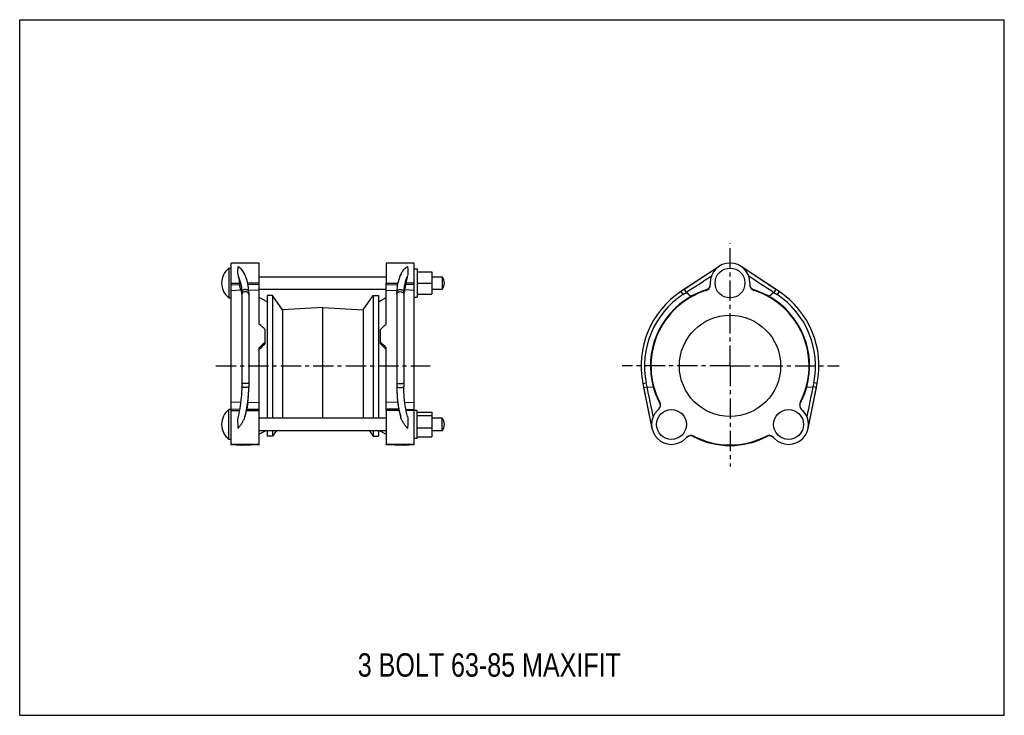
# Model space of a CAD drawing. Header units: millimetres. Extents: x 0 to 841, y 0 to 594.
import ezdxf

# ---------------------------------------------------------------- set-up
doc = ezdxf.new("R2010")
doc.units = ezdxf.units.MM
doc.header["$LTSCALE"] = 46.255
doc.linetypes.add('CENTER', pattern=[0.6, 0.375, -0.075, 0.075, -0.075])
doc.layers.get('0').update_dxf_attribs({"linetype": 'CONTINUOUS'})
for name, color, linetype in [('AXES', 7, 'CONTINUOUS'), ('DEFAULT_1', 7, 'CENTER'), ('ROUNDS', 7, 'CONTINUOUS')]:
    doc.layers.add(name, color=color, linetype=linetype)
doc.styles.get("Standard").update_dxf_attribs({"font": 'txt', "width": 0.8})

msp = doc.modelspace()

# ---------------------------------------------------------------- linework, layer by layer
at = {"color": 7, "linetype": 'Continuous'}
for p, q in [((0, 0), (0, 594)), ((0, 594), (841, 594)), ((841, 0), (841, 594)), ((178.77, 381.9), (178.77, 356.4)), ((178.77, 381.9), (180.77, 381.9)), ((180.77, 230.87), (180.77, 386.15)), ((204.67, 386.15), (180.77, 386.15)), ((204.67, 333.97), (204.67, 386.15)), ((313.07, 386.15), (313.07, 369.15)), ((336.97, 230.87), (336.97, 386.15)), ((336.97, 381.15), (339.47, 381.15)), ((339.47, 381.15), (339.47, 357.15)), ((339.47, 378.65), (351.92, 378.65)), ((351.92, 378.65), (351.92, 359.65)), ((597.34, 383.33), (564.78, 361.78)), ((648.67, 361.78), (616.11, 383.33)), ((204.67, 374.55), (313.07, 374.55)), ((351.92, 374.55), (360.77, 374.55)), ((360.77, 374.55), (360.77, 363.75)), ((180.77, 369.15), (187.73, 369.15)), ((180.77, 367.52), (187.91, 367.92)), ((180.77, 362.75), (188.84, 363.19)), ((204.67, 369.15), (194.74, 369.15)), ((204.67, 367.59), (195.01, 367.86)), ((204.67, 362.83), (195.61, 363.08)), ((204.67, 363.75), (313.07, 363.75)), ((336.97, 362.75), (328.9, 363.19)), ((336.97, 367.52), (329.84, 367.92)), ((336.97, 369.15), (330.02, 369.15)), ((339.47, 369.15), (351.92, 369.15)), ((351.92, 363.75), (360.77, 363.75)), ((564.78, 361.78), (566.44, 359.28)), ((567.59, 363.64), (569.25, 361.14)), ((586.23, 363.19), (586.24, 362.75)), ((589.72, 369.15), (589.72, 367.52)), ((623.72, 369.15), (623.72, 367.52)), ((627.21, 362.75), (627.22, 363.19)), ((645.85, 363.64), (644.2, 361.14)), ((648.67, 361.78), (647.01, 359.28)), ((178.77, 356.4), (180.77, 356.4)), ((189.62, 359.27), (189.62, 359.2)), ((189.62, 359.27), (189.62, 359.2)), ((189.67, 361.14), (189.67, 280.53)), ((195.67, 361.14), (195.67, 280.23)), ((211.37, 353.18), (204.67, 356.73)), ((211.37, 358.35), (211.37, 253.77)), ((215.87, 358.35), (211.37, 358.35)), ((215.87, 358.35), (215.87, 253.77)), ((224.36, 346.28), (215.87, 358.35)), ((293.39, 346.28), (301.87, 358.35)), ((301.87, 358.35), (301.87, 253.77)), ((301.87, 358.35), (306.37, 358.35)), ((306.37, 358.35), (306.37, 253.77)), ((306.37, 353.18), (313.07, 356.73)), ((336.97, 357.15), (339.47, 357.15)), ((339.47, 359.65), (351.92, 359.65)), ((566.44, 359.28), (569.25, 361.14)), ((573.23, 357.58), (569.25, 361.14)), ((644.2, 361.14), (640.22, 357.58)), ((644.2, 361.14), (647.01, 359.28)), ((258.87, 348.16), (224.36, 346.28)), ((224.36, 346.28), (224.36, 253.77)), ((258.87, 253.77), (258.87, 348.16)), ((258.87, 348.16), (293.39, 346.28)), ((293.39, 346.28), (293.39, 253.77)), ((209.67, 317.24), (209.67, 329.56)), ((204.67, 230.87), (204.67, 313.9)), ((532.25, 283.24), (535.19, 283.84)), ((532.25, 283.24), (540.04, 244.98)), ((532.92, 279.94), (535.86, 280.53)), ((535.86, 280.53), (535.19, 283.84)), ((535.86, 280.53), (541.19, 280.24)), ((672.25, 280.24), (677.58, 280.53)), ((673.41, 244.98), (681.2, 283.24)), ((678.26, 283.84), (677.58, 280.53)), ((680.52, 279.94), (677.58, 280.53)), ((681.2, 283.24), (678.26, 283.84)), ((178.77, 235.62), (178.77, 261.12)), ((180.77, 261.12), (178.77, 261.12)), ((188.78, 267.08), (180.77, 267.38)), ((187.84, 261.27), (180.77, 261.54)), ((193.91, 261.28), (204.67, 261.49)), ((194.85, 267.14), (204.67, 267.33)), ((328.96, 267.08), (336.97, 267.38)), ((329.9, 261.27), (336.97, 261.54)), ((544.68, 260.39), (545.82, 261.54)), ((546.73, 267.38), (546.42, 267.08)), ((667.03, 267.08), (666.71, 267.38)), ((668.77, 260.39), (667.62, 261.54)), ((180.77, 260.39), (187.67, 260.39)), ((193.73, 260.39), (204.67, 260.39)), ((313.07, 253.77), (204.67, 253.77)), ((336.97, 260.39), (330.07, 260.39)), ((339.47, 260.37), (336.97, 260.37)), ((339.47, 236.37), (339.47, 260.37)), ((339.47, 258.97), (351.92, 258.97)), ((339.47, 256.13), (351.92, 256.13)), ((351.92, 258.97), (351.92, 237.78)), ((360.77, 253.77), (351.92, 253.77)), ((360.77, 242.97), (360.77, 253.77)), ((339.47, 245.53), (351.92, 245.53)), ((180.77, 235.62), (178.77, 235.62)), ((313.07, 242.97), (204.67, 242.97)), ((210.15, 242.97), (204.67, 240.06)), ((211.37, 242.97), (211.37, 238.45)), ((215.87, 238.45), (211.37, 238.45)), ((215.87, 242.97), (215.87, 238.45)), ((219.05, 242.97), (215.87, 238.45)), ((298.7, 242.97), (301.87, 238.45)), ((301.87, 242.97), (301.87, 238.45)), ((301.87, 238.45), (306.37, 238.45)), ((306.37, 242.97), (306.37, 238.45)), ((307.6, 242.97), (313.07, 240.06)), ((339.47, 236.37), (336.97, 236.37)), ((339.47, 237.78), (351.92, 237.78)), ((360.77, 242.97), (351.92, 242.97)), ((568.72, 236.35), (569.87, 237.5)), ((575.35, 238.04), (575.36, 238.05)), ((575.36, 238.05), (575.71, 238.41)), ((637.74, 238.41), (638.09, 238.05)), ((638.09, 238.05), (638.1, 238.04)), ((644.73, 236.35), (643.58, 237.5)), ((204.67, 231.37), (180.77, 231.37)), ((189.45, 230.38), (180.77, 230.87)), ((189.45, 230.38), (189.45, 231.37)), ((189.9, 230.38), (189.45, 230.38)), ((189.9, 230.38), (189.9, 231.37)), ((204.67, 230.87), (189.9, 230.38)), ((327.85, 230.38), (313.07, 230.87)), ((336.97, 230.87), (328.3, 230.38)), ((0, 0), (841, 0))]:
    msp.add_line(p, q, dxfattribs=at)
for points in [[(195.67, 361.14), (195.65, 362.5), (195.56, 363.96), (195.41, 365.42), (195.2, 366.88), (194.92, 368.34), (194.59, 369.79), (194.19, 371.25), (193.73, 372.69), (193.21, 374.14), (192.63, 375.57), (191.98, 377), (191.71, 377.57)], [(189.67, 280.53), (189.65, 278.34), (189.57, 276), (189.44, 273.66), (189.26, 271.32), (189.02, 269), (188.73, 266.68), (188.39, 264.37), (188, 262.07), (187.55, 259.78), (187.06, 257.5), (186.47, 255.1)]]:
    msp.add_lwpolyline(points, dxfattribs=at)
for centre, radius in [((606.72, 369.15), 12.75), ((606.72, 298.4), 43.25), ((556.7, 248.37), 12.75), ((656.75, 248.37), 12.75)]:
    msp.add_circle(centre, radius, dxfattribs=at)
for centre, radius, start, end in [((188.44, 369.15), 16, 127.16729, 232.83271), ((606.72, 369.15), 17, 0, 180), ((354.48, 369.15), 8.29, 319.35373, 40.64627), ((-1098.93, 2922.99), 3057.11, 303.07067, 303.55626), ((2239.26, 2811.73), 2923.98, 236.43269, 236.94039), ((606.72, 298.4), 76, 123.49622, 191.50378), ((606.72, 298.4), 67.53, 107.65811, 207.34189), ((605.8, 300.02), 66.14, 107.2104, 119.50179), ((584.72, 367.52), 5.01, 287.69207, 0.02762), ((628.73, 367.52), 5.01, 179.97211, 252.30821), ((606.72, 298.4), 67.53, 332.65811, 72.34189), ((607.65, 300.02), 66.14, 60.49821, 72.7896), ((606.72, 298.4), 76, 348.49622, 56.50378), ((606.72, 298.4), 73, 123.49622, 191.50378), ((606.72, 298.4), 68, 119.50959, 195.49041), ((606.72, 298.4), 68, 344.50959, 60.49041), ((606.72, 298.4), 73, 348.49622, 56.50378), ((93.27, 280.53), 102.4, 345.3072, 0.00359), ((89.8, 280.3), 105.88, 352.86263, 359.96381), ((-2324.85, -324.42), 2923.98, 11.43269, 11.94039), ((604.93, 297.91), 66.14, 195.49821, 207.7896), ((608.52, 297.91), 66.14, 332.2104, 344.50179), ((3668.67, -351.39), 3057.11, 168.07067, 168.55626), ((188.44, 248.37), 16, 127.16729, 232.83271), ((542.29, 265.08), 5.01, 314.97238, 27.30793), ((671.16, 265.08), 5.01, 152.69179, 225.02789), ((90.19, 282.22), 105.82, 344.84359, 348.09442), ((354.48, 248.37), 8.29, 319.35373, 40.64627), ((556.7, 248.37), 17, 135, 315), ((656.75, 248.37), 17, 225, 45), ((573.04, 233.61), 5, 62.53402, 132.25548), ((573.05, 233.62), 4.99, 62.44986, 131.97079), ((573.41, 233.96), 5.01, 62.69637, 135.03106), ((606.72, 298.4), 68.02, 242.53402, 297.46598), ((606.72, 298.4), 68.02, 242.53784, 297.46216), ((606.72, 298.4), 67.53, 242.65824, 297.34176), ((640.04, 233.96), 5.01, 44.96894, 117.30363), ((640.4, 233.62), 4.99, 48.0292, 117.55014), ((640.4, 233.61), 5, 47.74432, 117.46598)]:
    msp.add_arc(centre, radius, start, end, dxfattribs=at)
for centre, major_axis, ratio, start_param, end_param in [((89.67, 342.82), (0, 134.18), 0.745287, -1.382666, -1.373297), ((207.91, 299.97), (65.59, -65.58), 0.244624, 1.784501, 1.858572), ((309.84, 299.97), (65.59, 65.58), 0.244624, 1.283021, 1.357092), ((207.91, 296.71), (66.74, 66.74), 0.153864, 1.391945, 1.466016), ((211.31, 299.96), (61.96, 61.95), 0.153864, 1.444323, 1.524284), ((95.67, 279.01), (100, 0), 0.948771, -0.197499, -0.187942)]:
    msp.add_ellipse(centre, major_axis=major_axis, ratio=ratio, start_param=start_param, end_param=end_param, dxfattribs=at)
for points, knots in [([(186.51, 383.33), (186.44, 382.79), (186.27, 381.64), (186.1, 379.76), (186.08, 377.62), (186.29, 376.13), (186.49, 375.37)], [0, 0, 0, 0, 0.201069, 0.438366, 0.706513, 1, 1, 1, 1]), ([(191.71, 377.57), (191.4, 378.19), (190.69, 379.35), (189.01, 381.36), (187.53, 382.61), (186.51, 383.33)], [0, 0, 0, 0, 0.265266, 0.520256, 1, 1, 1, 1]), ([(186.49, 375.37), (187.51, 373.1), (188.73, 369.56), (189.54, 364.73), (189.67, 362.33), (189.67, 361.14)], [0, 0, 0, 0, 0.509394, 0.756128, 1, 1, 1, 1]), ([(186.49, 375.37), (186.62, 374.87), (187.12, 372.82), (187.49, 370.73), (187.73, 369.15)], [0, 0, 0, 0, 0.242716, 1, 1, 1, 1]), ([(188.84, 363.19), (188.81, 363.29), (188.74, 363.52), (188.58, 364.11), (188.38, 365.08), (188.14, 366.42), (187.98, 367.4), (187.91, 367.92)], [0, 0, 0, 0, 0.063679, 0.150137, 0.382763, 0.675518, 1, 1, 1, 1]), ([(188.84, 363.19), (189.06, 362.62), (189.4, 361.32), (189.56, 360), (189.62, 359.27)], [0, 0, 0, 0, 0.4565, 1, 1, 1, 1]), ([(195.67, 361.14), (195.67, 361.3), (195.63, 361.63), (195.4, 362.27), (194.82, 362.98), (193.83, 363.52), (192.67, 363.7), (191.52, 363.52), (190.53, 362.98), (189.95, 362.27), (189.71, 361.63), (189.67, 361.3), (189.67, 361.14)], [0, 0, 0, 0, 0.057031, 0.114981, 0.235668, 0.364958, 0.5, 0.635042, 0.764332, 0.885019, 0.942969, 1, 1, 1, 1]), ([(195.67, 359.28), (195.67, 359.44), (195.63, 359.77), (195.4, 360.41), (194.82, 361.12), (193.83, 361.65), (192.67, 361.84), (191.52, 361.65), (190.53, 361.12), (189.95, 360.41), (189.71, 359.77), (189.67, 359.44), (189.67, 359.28)], [0, 0, 0, 0, 0.057031, 0.114981, 0.235668, 0.364958, 0.5, 0.635042, 0.764332, 0.885019, 0.942969, 1, 1, 1, 1]), ([(589.72, 367.65), (589.69, 367.16), (589.48, 366.16), (588.74, 364.83), (587.63, 363.79), (586.71, 363.34), (586.23, 363.19)], [0, 0, 0, 0, 0.249744, 0.499249, 0.749207, 1, 1, 1, 1]), ([(627.22, 363.19), (626.74, 363.34), (625.82, 363.79), (624.71, 364.83), (623.96, 366.16), (623.76, 367.16), (623.73, 367.65)], [0, 0, 0, 0, 0.250792, 0.50075, 0.750253, 1, 1, 1, 1]), ([(189.62, 359.2), (189.63, 359.07), (189.66, 358.53), (189.67, 357.99), (189.67, 357.58)], [0, 0, 0, 0, 0.240949, 1, 1, 1, 1]), ([(195.67, 283.84), (195.67, 283.8), (195.63, 283.73), (195.54, 283.66), (195.39, 283.58), (195.14, 283.49), (194.77, 283.41), (194.32, 283.34), (193.81, 283.28), (193.25, 283.25), (192.67, 283.24), (192.1, 283.25), (191.54, 283.28), (191.03, 283.34), (190.58, 283.41), (190.21, 283.49), (189.95, 283.58), (189.81, 283.66), (189.72, 283.73), (189.67, 283.8), (189.67, 283.84)], [0, 0, 0, 0, 0.020687, 0.035219, 0.053261, 0.100282, 0.161295, 0.234497, 0.317384, 0.406978, 0.5, 0.593022, 0.682616, 0.765503, 0.838705, 0.899718, 0.946739, 0.964781, 0.979313, 1, 1, 1, 1]), ([(189.72, 280.42), (189.72, 280.43), (189.69, 280.46), (189.67, 280.51), (189.67, 280.53)], [0, 0, 0, 0, 0.287132, 1, 1, 1, 1]), ([(195.62, 280.42), (195.58, 280.38), (195.46, 280.31), (195.24, 280.22), (194.94, 280.14), (194.42, 280.04), (193.65, 279.96), (192.67, 279.92), (191.69, 279.96), (190.93, 280.04), (190.41, 280.14), (190.11, 280.22), (189.88, 280.31), (189.76, 280.38), (189.72, 280.42)], [0, 0, 0, 0, 0.028302, 0.068314, 0.119944, 0.182141, 0.331492, 0.5, 0.668508, 0.817859, 0.880056, 0.931686, 0.971698, 1, 1, 1, 1]), ([(195.67, 280.53), (195.67, 280.53), (195.67, 280.48), (195.64, 280.45), (195.62, 280.42)], [0, 0, 0, 0, 0.225903, 1, 1, 1, 1]), ([(194.85, 267.14), (194.72, 266.11), (194.44, 264.15), (194.1, 262.2), (193.91, 261.28)], [0, 0, 0, 0, 0.524849, 1, 1, 1, 1]), ([(546.42, 267.08), (546.65, 266.63), (546.99, 265.67), (547.03, 264.14), (546.62, 262.68), (546.06, 261.83), (545.73, 261.45)], [0, 0, 0, 0, 0.250792, 0.50075, 0.750253, 1, 1, 1, 1]), ([(667.72, 261.45), (667.39, 261.83), (666.83, 262.68), (666.42, 264.14), (666.46, 265.67), (666.8, 266.63), (667.03, 267.08)], [0, 0, 0, 0, 0.249744, 0.499249, 0.749207, 1, 1, 1, 1]), ([(186.47, 255.1), (186.27, 254.31), (186.07, 252.64), (186.11, 250.11), (186.29, 247.55), (186.44, 245.83), (186.51, 244.98)], [0, 0, 0, 0, 0.241133, 0.491989, 0.746923, 1, 1, 1, 1]), ([(186.51, 244.98), (187.1, 245.72), (188.27, 247.21), (189.91, 249.54), (191.11, 251.57), (191.9, 253.25), (192.21, 254.12), (192.32, 254.56)], [0, 0, 0, 0, 0.251875, 0.505123, 0.756321, 0.879601, 1, 1, 1, 1])]:
    msp.add_open_spline(points, degree=3, knots=knots, dxfattribs=at)
at = {"layer": 'AXES', "color": 7, "linetype": 'Continuous'}
for p, q in [((336.97, 386.15), (313.07, 386.15)), ((308.07, 317.24), (308.07, 329.56)), ((313.07, 260.39), (313.07, 231.37)), ((336.97, 231.37), (313.07, 231.37))]:
    msp.add_line(p, q, dxfattribs=at)
at = {"layer": 'AXES', "color": 7, "linetype": 'CENTER'}
msp.add_line((167.44, 298.4), (350.59, 298.4), dxfattribs=at)
at = {"layer": 'AXES', "color": 7, "linetype": 'Continuous'}
for centre, major_axis, start_param, end_param in [((309.84, 296.71), (66.74, -66.74), 1.675577, 1.749647), ((306.43, 299.96), (61.96, -61.95), 1.617309, 1.69727)]:
    msp.add_ellipse(centre, major_axis=major_axis, ratio=0.153864, start_param=start_param, end_param=end_param, dxfattribs=at)
at = {"layer": 'DEFAULT_1', "color": 7, "linetype": 'CENTER'}
for q in [(606.72, 402.9), (514.55, 298.4), (606.72, 212.56), (700.07, 298.4)]:
    msp.add_line((606.72, 298.4), q, dxfattribs=at)
at = {"layer": 'ROUNDS', "color": 7, "linetype": 'Continuous'}
for p, q in [((597.34, 383.33), (567.59, 363.64)), ((645.85, 363.64), (616.11, 383.33)), ((313.07, 333.97), (313.07, 369.15)), ((313.07, 369.15), (323.01, 369.15)), ((313.07, 367.59), (322.73, 367.86)), ((313.07, 362.83), (322.13, 363.08)), ((322.07, 361.14), (322.07, 280.23)), ((328.07, 361.14), (328.07, 280.53)), ((328.13, 359.27), (328.13, 359.2)), ((328.13, 359.27), (328.13, 359.2)), ((313.07, 260.39), (313.07, 313.9)), ((328.1, 278.34), (328.07, 280.53)), ((532.92, 279.94), (540.04, 244.98)), ((673.41, 244.98), (680.52, 279.94)), ((322.89, 267.14), (313.07, 267.33)), ((323.83, 261.28), (313.07, 261.49)), ((324.02, 260.39), (313.07, 260.39)), ((313.07, 230.87), (313.07, 231.48)), ((327.85, 230.38), (327.85, 231.37)), ((328.3, 230.38), (327.85, 230.38)), ((328.3, 230.38), (328.3, 231.37))]:
    msp.add_line(p, q, dxfattribs=at)
for points in [[(326.04, 377.57), (325.76, 377), (325.12, 375.57), (324.54, 374.14), (324.02, 372.69), (323.56, 371.25), (323.16, 369.79), (322.82, 368.34), (322.55, 366.88), (322.34, 365.42), (322.19, 363.96), (322.1, 362.5), (322.07, 361.14)], [(331.28, 255.1), (330.69, 257.5), (330.19, 259.78), (329.75, 262.07), (329.35, 264.37), (329.01, 266.68), (328.72, 269), (328.49, 271.32), (328.3, 273.66), (328.17, 276), (328.1, 278.34)]]:
    msp.add_lwpolyline(points, dxfattribs=at)
for centre, radius, start, end in [((606.72, 298.4), 76, 348.49622, 56.50378), ((424.47, 280.53), 102.4, 179.99641, 194.6928), ((427.95, 280.3), 105.88, 180.03619, 187.13737), ((427.56, 282.22), 105.82, 191.90558, 195.15641), ((573.04, 233.61), 5, 63.47756, 132.26113), ((573.04, 233.62), 4.99, 115.76911, 123.83301), ((606.72, 298.4), 68.02, 242.53402, 297.46598), ((640.4, 233.61), 5, 47.73866, 117.46598), ((640.41, 233.62), 4.99, 56.1668, 64.23059)]:
    msp.add_arc(centre, radius, start, end, dxfattribs=at)
for centre, major_axis, ratio, start_param, end_param in [((428.07, 342.82), (0, 134.18), 0.745287, 1.373297, 1.382666), ((422.07, 279.01), (100, 0), 0.948771, -2.953651, -2.944094)]:
    msp.add_ellipse(centre, major_axis=major_axis, ratio=ratio, start_param=start_param, end_param=end_param, dxfattribs=at)
for points, knots in [([(326.04, 377.57), (326.34, 378.19), (327.06, 379.35), (328.74, 381.36), (330.21, 382.61), (331.24, 383.33)], [0, 0, 0, 0, 0.265266, 0.520256, 1, 1, 1, 1]), ([(331.24, 383.33), (331.31, 382.79), (331.47, 381.64), (331.65, 379.76), (331.66, 377.62), (331.46, 376.13), (331.26, 375.37)], [0, 0, 0, 0, 0.201069, 0.438366, 0.706513, 1, 1, 1, 1]), ([(331.26, 375.37), (330.23, 373.1), (329.02, 369.56), (328.21, 364.73), (328.07, 362.33), (328.07, 361.14)], [0, 0, 0, 0, 0.509394, 0.756128, 1, 1, 1, 1]), ([(331.26, 375.37), (331.13, 374.87), (330.63, 372.82), (330.25, 370.73), (330.02, 369.15)], [0, 0, 0, 0, 0.242716, 1, 1, 1, 1]), ([(322.07, 361.14), (322.07, 361.3), (322.11, 361.63), (322.35, 362.27), (322.93, 362.98), (323.92, 363.52), (325.07, 363.7), (326.23, 363.52), (327.22, 362.98), (327.8, 362.27), (328.03, 361.63), (328.07, 361.3), (328.07, 361.14)], [0, 0, 0, 0, 0.057031, 0.114981, 0.235668, 0.364958, 0.5, 0.635042, 0.764332, 0.885019, 0.942969, 1, 1, 1, 1]), ([(322.07, 359.28), (322.07, 359.44), (322.11, 359.77), (322.35, 360.41), (322.93, 361.12), (323.92, 361.65), (325.07, 361.84), (326.23, 361.65), (327.22, 361.12), (327.8, 360.41), (328.03, 359.77), (328.07, 359.44), (328.07, 359.28)], [0, 0, 0, 0, 0.057031, 0.114981, 0.235668, 0.364958, 0.5, 0.635042, 0.764332, 0.885019, 0.942969, 1, 1, 1, 1]), ([(328.9, 363.19), (328.69, 362.62), (328.34, 361.32), (328.18, 360), (328.13, 359.27)], [0, 0, 0, 0, 0.4565, 1, 1, 1, 1]), ([(328.9, 363.19), (328.94, 363.29), (329.01, 363.52), (329.16, 364.11), (329.37, 365.08), (329.61, 366.42), (329.76, 367.4), (329.84, 367.92)], [0, 0, 0, 0, 0.063679, 0.150137, 0.382763, 0.675518, 1, 1, 1, 1]), ([(328.13, 359.2), (328.12, 359.07), (328.09, 358.53), (328.07, 357.99), (328.07, 357.58)], [0, 0, 0, 0, 0.240949, 1, 1, 1, 1]), ([(322.07, 283.84), (322.07, 283.8), (322.12, 283.73), (322.21, 283.66), (322.35, 283.58), (322.61, 283.49), (322.98, 283.41), (323.43, 283.34), (323.94, 283.28), (324.5, 283.25), (325.07, 283.24), (325.65, 283.25), (326.21, 283.28), (326.72, 283.34), (327.17, 283.41), (327.54, 283.49), (327.79, 283.58), (327.94, 283.66), (328.03, 283.73), (328.07, 283.8), (328.07, 283.84)], [0, 0, 0, 0, 0.020687, 0.035219, 0.053261, 0.100282, 0.161295, 0.234497, 0.317384, 0.406978, 0.5, 0.593022, 0.682616, 0.765503, 0.838705, 0.899718, 0.946739, 0.964781, 0.979313, 1, 1, 1, 1]), ([(322.07, 280.53), (322.07, 280.53), (322.08, 280.48), (322.1, 280.45), (322.12, 280.42)], [0, 0, 0, 0, 0.225903, 1, 1, 1, 1]), ([(322.12, 280.42), (322.16, 280.38), (322.28, 280.31), (322.51, 280.22), (322.81, 280.14), (323.33, 280.04), (324.09, 279.96), (325.07, 279.92), (326.05, 279.96), (326.82, 280.04), (327.34, 280.14), (327.64, 280.22), (327.86, 280.31), (327.98, 280.38), (328.02, 280.42)], [0, 0, 0, 0, 0.028302, 0.068314, 0.119944, 0.182141, 0.331492, 0.5, 0.668508, 0.817859, 0.880056, 0.931686, 0.971698, 1, 1, 1, 1]), ([(328.02, 280.42), (328.03, 280.43), (328.06, 280.46), (328.07, 280.51), (328.07, 280.53)], [0, 0, 0, 0, 0.287132, 1, 1, 1, 1]), ([(322.89, 267.14), (323.02, 266.11), (323.3, 264.15), (323.65, 262.2), (323.83, 261.28)], [0, 0, 0, 0, 0.524849, 1, 1, 1, 1]), ([(331.24, 244.98), (330.64, 245.72), (329.48, 247.21), (327.84, 249.54), (326.63, 251.57), (325.85, 253.25), (325.54, 254.12), (325.42, 254.56)], [0, 0, 0, 0, 0.251875, 0.505123, 0.756321, 0.879601, 1, 1, 1, 1]), ([(331.28, 255.1), (331.48, 254.31), (331.67, 252.64), (331.64, 250.11), (331.45, 247.55), (331.3, 245.83), (331.24, 244.98)], [0, 0, 0, 0, 0.241133, 0.491989, 0.746923, 1, 1, 1, 1])]:
    msp.add_open_spline(points, degree=3, knots=knots, dxfattribs=at)

# ---------------------------------------------------------------- texts
at = {"color": 2, "linetype": 'Continuous', "insert": (288.76, 53), "char_height": 20, "width": 320, "attachment_point": 1, "line_spacing_factor": 0.9}
msp.add_mtext('3 BOLT 63-85 MAXIFIT', dxfattribs=at)

doc.saveas('drawing.dxf')
